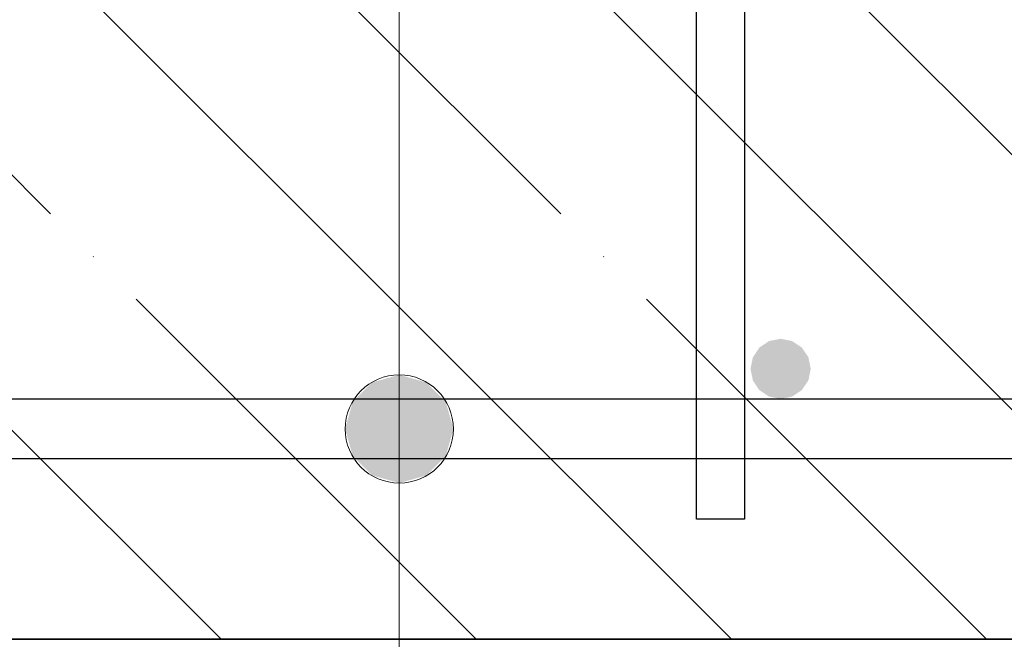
# Model space of a CAD drawing. Header units: millimetres. Extents: x -2995 to 60896, y -2809 to 57831.
# Tile 74 of 169: x 35953 to 36117, y 21252 to 21355. Entities that reach past the tile are written whole.
import ezdxf

# ---------------------------------------------------------------- set-up
doc = ezdxf.new("R2010")
doc.units = ezdxf.units.MM
doc.header["$PDMODE"] = 65
doc.linetypes.add('______11', pattern=[100, 80, -10, 0, -10])
doc.linetypes.add('______5', pattern=[220, 160, -20, 20, -20])
for name, color, linetype, lineweight in [('Арм.стержн. Арматура края', 96, 'Continuous', 35), ('Арм.стержн. вертикальными 1', 22, 'Continuous', 35), ('Арм.стержн.горизонт. 1', 180, 'Continuous', 35), ('Размерная линия_ общее', 7, 'Continuous', 13)]:
    doc.layers.add(name, color=color, linetype=linetype, lineweight=lineweight)
doc.layers.add('Арм.стержн.Стяжки', color=7, linetype='Continuous', lineweight=35, true_color=0x501e0f)
doc.styles.add('ISOCPEUR', font='ISOCPEUR')
doc.dimstyles.new('DIMSTYLE_5', dxfattribs={"dimtxt": 44, "dimasz": 50, "dimexe": 0, "dimexo": 0, "dimgap": 22, "dimtad": 2, "dimdec": 0, "dimrnd": 5, "dimzin": 12, "dimdsep": 46, "dimtxsty": 'ISOCPEUR', "dimblk1": 'ALL_ML_STRICH', "dimblk2": 'ALL_ML_STRICH', "dimsah": 1, "dimcen": 0, "dimclrd": 7, "dimclre": 256, "dimclrt": 7, "dimadec": 0, "dimazin": 0, "dimtfac": 1, "dimtdec": 0, "dimtix": 1, "dimtmove": 2, "dimatfit": 3, "dimfxl": 0, "dimtzin": 0, "dimlwd": 0, "dimlwe": -3, "dimarcsym": 0})

# ---------------------------------------------------------------- blocks, each defined once
blk = doc.blocks.new('ALL_ML_STRICH')
at = {"color": 0, "linetype": 'ByBlock', "lineweight": -2}
for p, q in [((0, -0.5), (0, 0.5)), ((-0.3, -0.3), (0.3, 0.3)), ((-1, 0), (0.5, 0))]:
    blk.add_line(p, q, dxfattribs=at)
blk = doc.blocks.new('*D367')
at = {"layer": 'DEFPOINTS', "color": 7, "linetype": 'Continuous', "lineweight": 13, "transparency": 33554687}
for p in [(35692.88, 21532.23), (35692.88, 21299.79), (36894.88, 21299.79)]:
    blk.add_point(p, dxfattribs=at)
at = {"layer": 'Размерная линия_ общее', "color": 253, "linetype": 'Continuous', "lineweight": -2, "true_color": 0xa0a0a0, "transparency": 33554687}
for p, q in [((35692.88, 21319.79), (35692.88, 21532.23)), ((36894.88, 21319.79), (36894.88, 21532.23))]:
    blk.add_line(p, q, dxfattribs=at)
at = {"layer": 'Размерная линия_ общее', "color": 7, "linetype": 'Continuous', "lineweight": -2, "transparency": 33554687}
blk.add_line((35692.88, 21532.23), (36894.88, 21532.23), dxfattribs=at)
at = {"layer": 'Размерная линия_ общее', "color": 7, "linetype": 'Continuous', "lineweight": 13, "transparency": 33554687, "xscale": 50, "yscale": 50, "zscale": 50, "rotation": 180}
blk.add_blockref('ALL_ML_STRICH', (35692.88, 21532.23), dxfattribs=at)
at = {"layer": 'Размерная линия_ общее', "color": 7, "linetype": 'Continuous', "lineweight": 13, "transparency": 33554687, "xscale": 50, "yscale": 50, "zscale": 50}
blk.add_blockref('ALL_ML_STRICH', (36894.88, 21532.23), dxfattribs=at)
at = {"layer": 'Размерная линия_ общее', "color": 7, "linetype": 'Continuous', "lineweight": 13, "transparency": 33554687, "insert": (36153.88, 21586.23), "char_height": 44, "width": 2.2, "attachment_point": 1, "line_spacing_factor": 0.60241, "style": 'ISOCPEUR'}
blk.add_mtext('\\W0.91;12х100=1200', dxfattribs=at)

msp = doc.modelspace()

# ---------------------------------------------------------------- hatches: boundary and pattern name
at = {"layer": 'Арм.стержн. вертикальными 1', "linetype": 'Continuous', "lineweight": 50, "transparency": 33554687}
msp.add_hatch(color=4, dxfattribs=at).paths.add_polyline_path([(36083.41, 21300.32), (36081.79, 21301.41), (36079.88, 21301.79), (36077.96, 21301.41), (36076.34, 21300.32), (36075.26, 21298.7), (36074.88, 21296.79), (36075.26, 21294.87), (36076.34, 21293.25), (36077.96, 21292.17), (36079.88, 21291.79), (36081.79, 21292.17), (36083.41, 21293.25), (36084.5, 21294.87), (36084.88, 21296.79), (36084.5, 21298.7)])
at = {"layer": 'Арм.стержн.горизонт. 1', "linetype": 'Continuous', "lineweight": 13, "transparency": 33554687}
for points in [[(36008.73, 21291.29), (36024.21, 21291.29), (36020.97, 21294.53)], [(36008.73, 21291.29), (36020.97, 21294.53), (36011.97, 21294.53)], [(36008.73, 21291.29), (36024.21, 21291.29), (36020.97, 21294.53)], [(36008.73, 21291.29), (36020.97, 21294.53), (36011.97, 21294.53)], [(36008.73, 21291.29), (36024.21, 21291.29), (36020.97, 21294.53)], [(36008.73, 21291.29), (36020.97, 21294.53), (36011.97, 21294.53)], [(36008.73, 21291.29), (36024.21, 21291.29), (36020.97, 21294.53)], [(36008.73, 21291.29), (36020.97, 21294.53), (36011.97, 21294.53)], [(36008.73, 21291.29), (36024.21, 21291.29), (36020.97, 21294.53)], [(36008.73, 21291.29), (36020.97, 21294.53), (36011.97, 21294.53)], [(36008.73, 21291.29), (36024.21, 21291.29), (36020.97, 21294.53)], [(36008.73, 21291.29), (36020.97, 21294.53), (36011.97, 21294.53)], [(36008.73, 21291.29), (36024.21, 21291.29), (36020.97, 21294.53)], [(36008.73, 21291.29), (36020.97, 21294.53), (36011.97, 21294.53)], [(36008.73, 21291.29), (36024.21, 21291.29), (36020.97, 21294.53)], [(36008.73, 21291.29), (36020.97, 21294.53), (36011.97, 21294.53)], [(36008.73, 21291.29), (36024.21, 21291.29), (36020.97, 21294.53)], [(36008.73, 21291.29), (36020.97, 21294.53), (36011.97, 21294.53)], [(36008.73, 21291.29), (36024.21, 21291.29), (36020.97, 21294.53)], [(36008.73, 21291.29), (36020.97, 21294.53), (36011.97, 21294.53)], [(36008.73, 21291.29), (36024.21, 21291.29), (36020.97, 21294.53)], [(36008.73, 21291.29), (36020.97, 21294.53), (36011.97, 21294.53)], [(36008.73, 21291.29), (36024.21, 21291.29), (36020.97, 21294.53)], [(36008.73, 21291.29), (36020.97, 21294.53), (36011.97, 21294.53)], [(36008.73, 21291.29), (36024.21, 21291.29), (36020.97, 21294.53)], [(36008.73, 21291.29), (36020.97, 21294.53), (36011.97, 21294.53)], [(36008.73, 21291.29), (36024.21, 21291.29), (36020.97, 21294.53)], [(36008.73, 21291.29), (36020.97, 21294.53), (36011.97, 21294.53)], [(36008.73, 21291.29), (36024.21, 21291.29), (36020.97, 21294.53)], [(36008.73, 21291.29), (36020.97, 21294.53), (36011.97, 21294.53)], [(36008.73, 21291.29), (36024.21, 21291.29), (36020.97, 21294.53)], [(36008.73, 21291.29), (36020.97, 21294.53), (36011.97, 21294.53)], [(36008.73, 21291.29), (36024.21, 21291.29), (36020.97, 21294.53)], [(36008.73, 21291.29), (36020.97, 21294.53), (36011.97, 21294.53)], [(36011.97, 21294.53), (36020.97, 21294.53), (36016.47, 21295.79)], [(36011.97, 21294.53), (36020.97, 21294.53), (36016.47, 21295.79)], [(36011.97, 21294.53), (36020.97, 21294.53), (36016.47, 21295.79)], [(36011.97, 21294.53), (36020.97, 21294.53), (36016.47, 21295.79)], [(36011.97, 21294.53), (36020.97, 21294.53), (36016.47, 21295.79)], [(36011.97, 21294.53), (36020.97, 21294.53), (36016.47, 21295.79)], [(36011.97, 21294.53), (36020.97, 21294.53), (36016.47, 21295.79)], [(36011.97, 21294.53), (36020.97, 21294.53), (36016.47, 21295.79)], [(36011.97, 21294.53), (36020.97, 21294.53), (36016.47, 21295.79)], [(36011.97, 21294.53), (36020.97, 21294.53), (36016.47, 21295.79)], [(36011.97, 21294.53), (36020.97, 21294.53), (36016.47, 21295.79)], [(36011.97, 21294.53), (36020.97, 21294.53), (36016.47, 21295.79)], [(36011.97, 21294.53), (36020.97, 21294.53), (36016.47, 21295.79)], [(36011.97, 21294.53), (36020.97, 21294.53), (36016.47, 21295.79)], [(36011.97, 21294.53), (36020.97, 21294.53), (36016.47, 21295.79)], [(36011.97, 21294.53), (36020.97, 21294.53), (36016.47, 21295.79)], [(36011.97, 21294.53), (36020.97, 21294.53), (36016.47, 21295.79)], [(36007.47, 21286.79), (36025.47, 21286.79), (36024.21, 21291.29)], [(36007.47, 21286.79), (36024.21, 21291.29), (36008.73, 21291.29)], [(36007.47, 21286.79), (36025.47, 21286.79), (36024.21, 21291.29)], [(36007.47, 21286.79), (36024.21, 21291.29), (36008.73, 21291.29)], [(36007.47, 21286.79), (36025.47, 21286.79), (36024.21, 21291.29)], [(36007.47, 21286.79), (36024.21, 21291.29), (36008.73, 21291.29)], [(36007.47, 21286.79), (36025.47, 21286.79), (36024.21, 21291.29)], [(36007.47, 21286.79), (36024.21, 21291.29), (36008.73, 21291.29)], [(36007.47, 21286.79), (36025.47, 21286.79), (36024.21, 21291.29)], [(36007.47, 21286.79), (36024.21, 21291.29), (36008.73, 21291.29)], [(36007.47, 21286.79), (36025.47, 21286.79), (36024.21, 21291.29)], [(36007.47, 21286.79), (36024.21, 21291.29), (36008.73, 21291.29)], [(36007.47, 21286.79), (36025.47, 21286.79), (36024.21, 21291.29)], [(36007.47, 21286.79), (36024.21, 21291.29), (36008.73, 21291.29)], [(36007.47, 21286.79), (36025.47, 21286.79), (36024.21, 21291.29)], [(36007.47, 21286.79), (36024.21, 21291.29), (36008.73, 21291.29)], [(36007.47, 21286.79), (36025.47, 21286.79), (36024.21, 21291.29)], [(36007.47, 21286.79), (36024.21, 21291.29), (36008.73, 21291.29)], [(36007.47, 21286.79), (36025.47, 21286.79), (36024.21, 21291.29)], [(36007.47, 21286.79), (36024.21, 21291.29), (36008.73, 21291.29)], [(36007.47, 21286.79), (36025.47, 21286.79), (36024.21, 21291.29)], [(36007.47, 21286.79), (36024.21, 21291.29), (36008.73, 21291.29)], [(36007.47, 21286.79), (36025.47, 21286.79), (36024.21, 21291.29)], [(36007.47, 21286.79), (36024.21, 21291.29), (36008.73, 21291.29)], [(36007.47, 21286.79), (36025.47, 21286.79), (36024.21, 21291.29)], [(36007.47, 21286.79), (36024.21, 21291.29), (36008.73, 21291.29)], [(36007.47, 21286.79), (36025.47, 21286.79), (36024.21, 21291.29)], [(36007.47, 21286.79), (36024.21, 21291.29), (36008.73, 21291.29)], [(36007.47, 21286.79), (36025.47, 21286.79), (36024.21, 21291.29)], [(36007.47, 21286.79), (36024.21, 21291.29), (36008.73, 21291.29)], [(36007.47, 21286.79), (36025.47, 21286.79), (36024.21, 21291.29)], [(36007.47, 21286.79), (36024.21, 21291.29), (36008.73, 21291.29)], [(36007.47, 21286.79), (36025.47, 21286.79), (36024.21, 21291.29)], [(36007.47, 21286.79), (36024.21, 21291.29), (36008.73, 21291.29)], [(36008.73, 21282.29), (36025.47, 21286.79), (36007.47, 21286.79)], [(36008.73, 21282.29), (36025.47, 21286.79), (36007.47, 21286.79)], [(36008.73, 21282.29), (36025.47, 21286.79), (36007.47, 21286.79)], [(36008.73, 21282.29), (36025.47, 21286.79), (36007.47, 21286.79)], [(36008.73, 21282.29), (36025.47, 21286.79), (36007.47, 21286.79)], [(36008.73, 21282.29), (36025.47, 21286.79), (36007.47, 21286.79)], [(36008.73, 21282.29), (36025.47, 21286.79), (36007.47, 21286.79)], [(36008.73, 21282.29), (36025.47, 21286.79), (36007.47, 21286.79)], [(36008.73, 21282.29), (36025.47, 21286.79), (36007.47, 21286.79)], [(36008.73, 21282.29), (36025.47, 21286.79), (36007.47, 21286.79)], [(36008.73, 21282.29), (36025.47, 21286.79), (36007.47, 21286.79)], [(36008.73, 21282.29), (36025.47, 21286.79), (36007.47, 21286.79)], [(36008.73, 21282.29), (36025.47, 21286.79), (36007.47, 21286.79)], [(36008.73, 21282.29), (36025.47, 21286.79), (36007.47, 21286.79)], [(36008.73, 21282.29), (36025.47, 21286.79), (36007.47, 21286.79)], [(36008.73, 21282.29), (36025.47, 21286.79), (36007.47, 21286.79)], [(36008.73, 21282.29), (36025.47, 21286.79), (36007.47, 21286.79)], [(36008.73, 21282.29), (36024.21, 21282.29), (36025.47, 21286.79)], [(36008.73, 21282.29), (36024.21, 21282.29), (36025.47, 21286.79)], [(36008.73, 21282.29), (36024.21, 21282.29), (36025.47, 21286.79)], [(36008.73, 21282.29), (36024.21, 21282.29), (36025.47, 21286.79)], [(36008.73, 21282.29), (36024.21, 21282.29), (36025.47, 21286.79)], [(36008.73, 21282.29), (36024.21, 21282.29), (36025.47, 21286.79)], [(36008.73, 21282.29), (36024.21, 21282.29), (36025.47, 21286.79)], [(36008.73, 21282.29), (36024.21, 21282.29), (36025.47, 21286.79)], [(36008.73, 21282.29), (36024.21, 21282.29), (36025.47, 21286.79)], [(36008.73, 21282.29), (36024.21, 21282.29), (36025.47, 21286.79)], [(36008.73, 21282.29), (36024.21, 21282.29), (36025.47, 21286.79)], [(36008.73, 21282.29), (36024.21, 21282.29), (36025.47, 21286.79)], [(36008.73, 21282.29), (36024.21, 21282.29), (36025.47, 21286.79)], [(36008.73, 21282.29), (36024.21, 21282.29), (36025.47, 21286.79)], [(36008.73, 21282.29), (36024.21, 21282.29), (36025.47, 21286.79)], [(36008.73, 21282.29), (36024.21, 21282.29), (36025.47, 21286.79)], [(36008.73, 21282.29), (36024.21, 21282.29), (36025.47, 21286.79)], [(36011.97, 21279.05), (36024.21, 21282.29), (36008.73, 21282.29)], [(36011.97, 21279.05), (36024.21, 21282.29), (36008.73, 21282.29)], [(36011.97, 21279.05), (36024.21, 21282.29), (36008.73, 21282.29)], [(36011.97, 21279.05), (36024.21, 21282.29), (36008.73, 21282.29)], [(36011.97, 21279.05), (36024.21, 21282.29), (36008.73, 21282.29)], [(36011.97, 21279.05), (36024.21, 21282.29), (36008.73, 21282.29)], [(36011.97, 21279.05), (36024.21, 21282.29), (36008.73, 21282.29)], [(36011.97, 21279.05), (36024.21, 21282.29), (36008.73, 21282.29)], [(36011.97, 21279.05), (36024.21, 21282.29), (36008.73, 21282.29)], [(36011.97, 21279.05), (36024.21, 21282.29), (36008.73, 21282.29)], [(36011.97, 21279.05), (36024.21, 21282.29), (36008.73, 21282.29)], [(36011.97, 21279.05), (36024.21, 21282.29), (36008.73, 21282.29)], [(36011.97, 21279.05), (36024.21, 21282.29), (36008.73, 21282.29)], [(36011.97, 21279.05), (36024.21, 21282.29), (36008.73, 21282.29)], [(36011.97, 21279.05), (36024.21, 21282.29), (36008.73, 21282.29)], [(36011.97, 21279.05), (36024.21, 21282.29), (36008.73, 21282.29)], [(36011.97, 21279.05), (36024.21, 21282.29), (36008.73, 21282.29)], [(36011.97, 21279.05), (36020.97, 21279.05), (36024.21, 21282.29)], [(36011.97, 21279.05), (36020.97, 21279.05), (36024.21, 21282.29)], [(36011.97, 21279.05), (36020.97, 21279.05), (36024.21, 21282.29)], [(36011.97, 21279.05), (36020.97, 21279.05), (36024.21, 21282.29)], [(36011.97, 21279.05), (36020.97, 21279.05), (36024.21, 21282.29)], [(36011.97, 21279.05), (36020.97, 21279.05), (36024.21, 21282.29)], [(36011.97, 21279.05), (36020.97, 21279.05), (36024.21, 21282.29)], [(36011.97, 21279.05), (36020.97, 21279.05), (36024.21, 21282.29)], [(36011.97, 21279.05), (36020.97, 21279.05), (36024.21, 21282.29)], [(36011.97, 21279.05), (36020.97, 21279.05), (36024.21, 21282.29)], [(36011.97, 21279.05), (36020.97, 21279.05), (36024.21, 21282.29)], [(36011.97, 21279.05), (36020.97, 21279.05), (36024.21, 21282.29)], [(36011.97, 21279.05), (36020.97, 21279.05), (36024.21, 21282.29)], [(36011.97, 21279.05), (36020.97, 21279.05), (36024.21, 21282.29)], [(36011.97, 21279.05), (36020.97, 21279.05), (36024.21, 21282.29)], [(36011.97, 21279.05), (36020.97, 21279.05), (36024.21, 21282.29)], [(36011.97, 21279.05), (36020.97, 21279.05), (36024.21, 21282.29)], [(36020.97, 21279.05), (36011.97, 21279.05), (36016.47, 21277.79)], [(36020.97, 21279.05), (36011.97, 21279.05), (36016.47, 21277.79)], [(36020.97, 21279.05), (36011.97, 21279.05), (36016.47, 21277.79)], [(36020.97, 21279.05), (36011.97, 21279.05), (36016.47, 21277.79)], [(36020.97, 21279.05), (36011.97, 21279.05), (36016.47, 21277.79)], [(36020.97, 21279.05), (36011.97, 21279.05), (36016.47, 21277.79)], [(36020.97, 21279.05), (36011.97, 21279.05), (36016.47, 21277.79)], [(36020.97, 21279.05), (36011.97, 21279.05), (36016.47, 21277.79)], [(36020.97, 21279.05), (36011.97, 21279.05), (36016.47, 21277.79)], [(36020.97, 21279.05), (36011.97, 21279.05), (36016.47, 21277.79)], [(36020.97, 21279.05), (36011.97, 21279.05), (36016.47, 21277.79)], [(36020.97, 21279.05), (36011.97, 21279.05), (36016.47, 21277.79)], [(36020.97, 21279.05), (36011.97, 21279.05), (36016.47, 21277.79)], [(36020.97, 21279.05), (36011.97, 21279.05), (36016.47, 21277.79)], [(36020.97, 21279.05), (36011.97, 21279.05), (36016.47, 21277.79)], [(36020.97, 21279.05), (36011.97, 21279.05), (36016.47, 21277.79)], [(36020.97, 21279.05), (36011.97, 21279.05), (36016.47, 21277.79)]]:
    msp.add_hatch(color=7, dxfattribs=at).paths.add_polyline_path(points)

# ---------------------------------------------------------------- linework, layer by layer
at = {"layer": 'Арм.стержн. Арматура края', "color": 4, "linetype": 'Continuous', "lineweight": 25, "transparency": 33554687}
msp.add_lwpolyline([(35693.92, 21291.79), (36159.88, 21291.79), (36159.88, 21281.79), (35693.22, 21281.79)], dxfattribs=at)
msp.add_lwpolyline([(35693.92, 21291.79), (36159.88, 21291.79), (36159.88, 21281.79), (35693.22, 21281.79)], dxfattribs=at)
msp.add_lwpolyline([(35693.92, 21291.79), (36159.88, 21291.79), (36159.88, 21281.79), (35693.22, 21281.79)], dxfattribs=at)
msp.add_lwpolyline([(35693.92, 21291.79), (36159.88, 21291.79), (36159.88, 21281.79), (35693.22, 21281.79)], dxfattribs=at)
msp.add_lwpolyline([(35693.92, 21291.79), (36159.88, 21291.79), (36159.88, 21281.79), (35693.22, 21281.79)], dxfattribs=at)
msp.add_lwpolyline([(35693.92, 21291.79), (36159.88, 21291.79), (36159.88, 21281.79), (35693.22, 21281.79)], dxfattribs=at)
msp.add_lwpolyline([(35693.92, 21291.79), (36159.88, 21291.79), (36159.88, 21281.79), (35693.22, 21281.79)], dxfattribs=at)
msp.add_lwpolyline([(35693.92, 21291.79), (36159.88, 21291.79), (36159.88, 21281.79), (35693.22, 21281.79)], dxfattribs=at)
msp.add_lwpolyline([(35693.92, 21291.79), (36159.88, 21291.79), (36159.88, 21281.79), (35693.22, 21281.79)], dxfattribs=at)
msp.add_lwpolyline([(35693.92, 21291.79), (36159.88, 21291.79), (36159.88, 21281.79), (35693.22, 21281.79)], dxfattribs=at)
msp.add_lwpolyline([(35693.92, 21291.79), (36159.88, 21291.79), (36159.88, 21281.79), (35693.22, 21281.79)], dxfattribs=at)
msp.add_lwpolyline([(35693.92, 21291.79), (36159.88, 21291.79), (36159.88, 21281.79), (35693.22, 21281.79)], dxfattribs=at)
msp.add_lwpolyline([(35693.92, 21291.79), (36159.88, 21291.79), (36159.88, 21281.79), (35693.22, 21281.79)], dxfattribs=at)
msp.add_lwpolyline([(35693.92, 21291.79), (36159.88, 21291.79), (36159.88, 21281.79), (35693.22, 21281.79)], dxfattribs=at)
msp.add_lwpolyline([(35693.92, 21291.79), (36159.88, 21291.79), (36159.88, 21281.79), (35693.22, 21281.79)], dxfattribs=at)
msp.add_lwpolyline([(35693.92, 21291.79), (36159.88, 21291.79), (36159.88, 21281.79), (35693.22, 21281.79)], dxfattribs=at)
msp.add_lwpolyline([(35693.92, 21291.79), (36159.88, 21291.79), (36159.88, 21281.79), (35693.22, 21281.79)], dxfattribs=at)
at = {"layer": 'Арм.стержн.горизонт. 1', "color": 7, "linetype": 'Continuous', "lineweight": 13, "transparency": 33554687}
for p, q in [((36016.47, 21170.95), (36016.47, 21416.79)), ((36016.47, 21170.95), (36016.47, 21416.79)), ((36016.47, 21170.95), (36016.47, 21416.79)), ((36016.47, 21170.95), (36016.47, 21416.79)), ((36016.47, 21170.95), (36016.47, 21416.79)), ((36016.47, 21170.95), (36016.47, 21416.79)), ((36016.47, 21170.95), (36016.47, 21416.79)), ((36016.47, 21170.95), (36016.47, 21416.79)), ((36016.47, 21170.95), (36016.47, 21416.79)), ((36016.47, 21170.95), (36016.47, 21416.79)), ((36016.47, 21170.95), (36016.47, 21416.79)), ((36016.47, 21170.95), (36016.47, 21416.79)), ((36016.47, 21170.95), (36016.47, 21416.79)), ((36016.47, 21170.95), (36016.47, 21416.79)), ((36016.47, 21170.95), (36016.47, 21416.79)), ((36016.47, 21170.95), (36016.47, 21416.79)), ((36016.47, 21170.95), (36016.47, 21416.79)), ((36016.47, 21295.79), (36016.47, 21295.79)), ((36016.47, 21295.79), (36016.47, 21295.79)), ((36016.47, 21295.79), (36016.47, 21295.79)), ((36016.47, 21295.79), (36016.47, 21295.79)), ((36016.47, 21295.79), (36016.47, 21295.79)), ((36016.47, 21295.79), (36016.47, 21295.79)), ((36016.47, 21295.79), (36016.47, 21295.79)), ((36016.47, 21295.79), (36016.47, 21295.79)), ((36016.47, 21295.79), (36016.47, 21295.79)), ((36016.47, 21295.79), (36016.47, 21295.79)), ((36016.47, 21295.79), (36016.47, 21295.79)), ((36016.47, 21295.79), (36016.47, 21295.79)), ((36016.47, 21295.79), (36016.47, 21295.79)), ((36016.47, 21295.79), (36016.47, 21295.79)), ((36016.47, 21295.79), (36016.47, 21295.79)), ((36016.47, 21295.79), (36016.47, 21295.79)), ((36016.47, 21295.79), (36016.47, 21295.79)), ((36007.47, 21286.79), (36007.47, 21286.79)), ((36007.47, 21286.79), (36007.47, 21286.79)), ((36007.47, 21286.79), (36007.47, 21286.79)), ((36007.47, 21286.79), (36007.47, 21286.79)), ((36007.47, 21286.79), (36007.47, 21286.79)), ((36007.47, 21286.79), (36007.47, 21286.79)), ((36007.47, 21286.79), (36007.47, 21286.79)), ((36007.47, 21286.79), (36007.47, 21286.79)), ((36007.47, 21286.79), (36007.47, 21286.79)), ((36007.47, 21286.79), (36007.47, 21286.79)), ((36007.47, 21286.79), (36007.47, 21286.79)), ((36007.47, 21286.79), (36007.47, 21286.79)), ((36007.47, 21286.79), (36007.47, 21286.79)), ((36007.47, 21286.79), (36007.47, 21286.79)), ((36007.47, 21286.79), (36007.47, 21286.79)), ((36007.47, 21286.79), (36007.47, 21286.79)), ((36007.47, 21286.79), (36007.47, 21286.79)), ((36016.47, 21170.95), (36016.47, 21286.79)), ((36016.47, 21170.95), (36016.47, 21286.79)), ((36016.47, 21170.95), (36016.47, 21286.79)), ((36016.47, 21170.95), (36016.47, 21286.79)), ((36016.47, 21170.95), (36016.47, 21286.79)), ((36016.47, 21170.95), (36016.47, 21286.79)), ((36016.47, 21170.95), (36016.47, 21286.79)), ((36016.47, 21170.95), (36016.47, 21286.79)), ((36016.47, 21170.95), (36016.47, 21286.79)), ((36016.47, 21170.95), (36016.47, 21286.79)), ((36016.47, 21170.95), (36016.47, 21286.79)), ((36016.47, 21170.95), (36016.47, 21286.79)), ((36016.47, 21170.95), (36016.47, 21286.79)), ((36016.47, 21170.95), (36016.47, 21286.79)), ((36016.47, 21170.95), (36016.47, 21286.79)), ((36016.47, 21170.95), (36016.47, 21286.79)), ((36016.47, 21170.95), (36016.47, 21286.79)), ((36025.47, 21286.79), (36025.47, 21286.79)), ((36025.47, 21286.79), (36025.47, 21286.79)), ((36025.47, 21286.79), (36025.47, 21286.79)), ((36025.47, 21286.79), (36025.47, 21286.79)), ((36025.47, 21286.79), (36025.47, 21286.79)), ((36025.47, 21286.79), (36025.47, 21286.79)), ((36025.47, 21286.79), (36025.47, 21286.79)), ((36025.47, 21286.79), (36025.47, 21286.79)), ((36025.47, 21286.79), (36025.47, 21286.79)), ((36025.47, 21286.79), (36025.47, 21286.79)), ((36025.47, 21286.79), (36025.47, 21286.79)), ((36025.47, 21286.79), (36025.47, 21286.79)), ((36025.47, 21286.79), (36025.47, 21286.79)), ((36025.47, 21286.79), (36025.47, 21286.79)), ((36025.47, 21286.79), (36025.47, 21286.79)), ((36025.47, 21286.79), (36025.47, 21286.79)), ((36025.47, 21286.79), (36025.47, 21286.79)), ((36016.47, 21277.79), (36016.47, 21277.79)), ((36016.47, 21277.79), (36016.47, 21277.79)), ((36016.47, 21277.79), (36016.47, 21277.79)), ((36016.47, 21277.79), (36016.47, 21277.79)), ((36016.47, 21277.79), (36016.47, 21277.79)), ((36016.47, 21277.79), (36016.47, 21277.79)), ((36016.47, 21277.79), (36016.47, 21277.79)), ((36016.47, 21277.79), (36016.47, 21277.79)), ((36016.47, 21277.79), (36016.47, 21277.79)), ((36016.47, 21277.79), (36016.47, 21277.79)), ((36016.47, 21277.79), (36016.47, 21277.79)), ((36016.47, 21277.79), (36016.47, 21277.79)), ((36016.47, 21277.79), (36016.47, 21277.79)), ((36016.47, 21277.79), (36016.47, 21277.79)), ((36016.47, 21277.79), (36016.47, 21277.79)), ((36016.47, 21277.79), (36016.47, 21277.79)), ((36016.47, 21277.79), (36016.47, 21277.79))]:
    msp.add_line(p, q, dxfattribs=at)
at = {"layer": 'Арм.стержн.горизонт. 1', "color": 4, "linetype": 'Continuous', "lineweight": 25, "transparency": 33554687}
msp.add_lwpolyline([(35669.88, 21291.79), (37059.88, 21291.79), (37059.88, 21281.79), (35669.88, 21281.79), (35669.88, 21291.79)], dxfattribs=at)
msp.add_lwpolyline([(35669.88, 21291.79), (37059.88, 21291.79), (37059.88, 21281.79), (35669.88, 21281.79), (35669.88, 21291.79)], dxfattribs=at)
msp.add_lwpolyline([(35669.88, 21291.79), (37059.88, 21291.79), (37059.88, 21281.79), (35669.88, 21281.79), (35669.88, 21291.79)], dxfattribs=at)
msp.add_lwpolyline([(35669.88, 21291.79), (37059.88, 21291.79), (37059.88, 21281.79), (35669.88, 21281.79), (35669.88, 21291.79)], dxfattribs=at)
msp.add_lwpolyline([(35669.88, 21291.79), (37059.88, 21291.79), (37059.88, 21281.79), (35669.88, 21281.79), (35669.88, 21291.79)], dxfattribs=at)
msp.add_lwpolyline([(35669.88, 21291.79), (37059.88, 21291.79), (37059.88, 21281.79), (35669.88, 21281.79), (35669.88, 21291.79)], dxfattribs=at)
msp.add_lwpolyline([(35669.88, 21291.79), (37059.88, 21291.79), (37059.88, 21281.79), (35669.88, 21281.79), (35669.88, 21291.79)], dxfattribs=at)
msp.add_lwpolyline([(35669.88, 21291.79), (37059.88, 21291.79), (37059.88, 21281.79), (35669.88, 21281.79), (35669.88, 21291.79)], dxfattribs=at)
msp.add_lwpolyline([(35669.88, 21291.79), (37059.88, 21291.79), (37059.88, 21281.79), (35669.88, 21281.79), (35669.88, 21291.79)], dxfattribs=at)
msp.add_lwpolyline([(35669.88, 21291.79), (37059.88, 21291.79), (37059.88, 21281.79), (35669.88, 21281.79), (35669.88, 21291.79)], dxfattribs=at)
msp.add_lwpolyline([(35669.88, 21291.79), (37059.88, 21291.79), (37059.88, 21281.79), (35669.88, 21281.79), (35669.88, 21291.79)], dxfattribs=at)
msp.add_lwpolyline([(35669.88, 21291.79), (37059.88, 21291.79), (37059.88, 21281.79), (35669.88, 21281.79), (35669.88, 21291.79)], dxfattribs=at)
msp.add_lwpolyline([(35669.88, 21291.79), (37059.88, 21291.79), (37059.88, 21281.79), (35669.88, 21281.79), (35669.88, 21291.79)], dxfattribs=at)
msp.add_lwpolyline([(35669.88, 21291.79), (37059.88, 21291.79), (37059.88, 21281.79), (35669.88, 21281.79), (35669.88, 21291.79)], dxfattribs=at)
msp.add_lwpolyline([(35669.88, 21291.79), (37059.88, 21291.79), (37059.88, 21281.79), (35669.88, 21281.79), (35669.88, 21291.79)], dxfattribs=at)
msp.add_lwpolyline([(35669.88, 21291.79), (37059.88, 21291.79), (37059.88, 21281.79), (35669.88, 21281.79), (35669.88, 21291.79)], dxfattribs=at)
msp.add_lwpolyline([(35669.88, 21291.79), (37059.88, 21291.79), (37059.88, 21281.79), (35669.88, 21281.79), (35669.88, 21291.79)], dxfattribs=at)
at = {"layer": 'Арм.стержн.горизонт. 1', "color": 7, "linetype": 'Continuous', "lineweight": 13, "transparency": 33554687}
msp.add_circle((36016.47, 21286.79), 9, dxfattribs=at)
msp.add_circle((36016.47, 21286.79), 9, dxfattribs=at)
msp.add_circle((36016.47, 21286.79), 9, dxfattribs=at)
msp.add_circle((36016.47, 21286.79), 9, dxfattribs=at)
msp.add_circle((36016.47, 21286.79), 9, dxfattribs=at)
msp.add_circle((36016.47, 21286.79), 9, dxfattribs=at)
msp.add_circle((36016.47, 21286.79), 9, dxfattribs=at)
msp.add_circle((36016.47, 21286.79), 9, dxfattribs=at)
msp.add_circle((36016.47, 21286.79), 9, dxfattribs=at)
msp.add_circle((36016.47, 21286.79), 9, dxfattribs=at)
msp.add_circle((36016.47, 21286.79), 9, dxfattribs=at)
msp.add_circle((36016.47, 21286.79), 9, dxfattribs=at)
msp.add_circle((36016.47, 21286.79), 9, dxfattribs=at)
msp.add_circle((36016.47, 21286.79), 9, dxfattribs=at)
msp.add_circle((36016.47, 21286.79), 9, dxfattribs=at)
msp.add_circle((36016.47, 21286.79), 9, dxfattribs=at)
msp.add_circle((36016.47, 21286.79), 9, dxfattribs=at)
at = {"layer": 'Арм.стержн.Стяжки', "color": 40, "linetype": 'Continuous', "lineweight": 25, "transparency": 33554687}
msp.add_lwpolyline([(36073.88, 21431.79), (36073.88, 21271.79), (36065.88, 21271.79), (36065.88, 21431.79), (36073.88, 21431.79)], dxfattribs=at)
msp.add_lwpolyline([(36073.88, 21431.79), (36073.88, 21271.79), (36065.88, 21271.79), (36065.88, 21431.79), (36073.88, 21431.79)], dxfattribs=at)
msp.add_lwpolyline([(36073.88, 21431.79), (36073.88, 21271.79), (36065.88, 21271.79), (36065.88, 21431.79), (36073.88, 21431.79)], dxfattribs=at)
msp.add_lwpolyline([(36073.88, 21431.79), (36073.88, 21271.79), (36065.88, 21271.79), (36065.88, 21431.79), (36073.88, 21431.79)], dxfattribs=at)
msp.add_lwpolyline([(36073.88, 21431.79), (36073.88, 21271.79), (36065.88, 21271.79), (36065.88, 21431.79), (36073.88, 21431.79)], dxfattribs=at)
msp.add_lwpolyline([(36073.88, 21431.79), (36073.88, 21271.79), (36065.88, 21271.79), (36065.88, 21431.79), (36073.88, 21431.79)], dxfattribs=at)
at = {"layer": 'Размерная линия_ общее', "color": 253, "linetype": '______5', "lineweight": -3, "true_color": 0xababab, "transparency": 33554687}
for p, q in [((35986.84, 21251.79), (35786.84, 21451.79)), ((36071.69, 21251.79), (35871.69, 21451.79)), ((36156.54, 21251.79), (35956.54, 21451.79))]:
    msp.add_line(p, q, dxfattribs=at)
at = {"layer": 'Размерная линия_ общее', "color": 253, "linetype": '______11', "lineweight": -3, "true_color": 0xababab, "transparency": 33554687}
for p, q in [((36029.27, 21251.79), (35829.27, 21451.79)), ((36114.12, 21251.79), (35914.12, 21451.79)), ((36198.97, 21251.79), (35998.97, 21451.79))]:
    msp.add_line(p, q, dxfattribs=at)
at = {"layer": 'Размерная линия_ общее', "color": 7, "linetype": 'Continuous', "lineweight": 35, "transparency": 33554687}
msp.add_line((35639.88, 21251.79), (37089.88, 21251.79), dxfattribs=at)

# ---------------------------------------------------------------- dimensions: what is measured, and where the dimension line sits
at = {"layer": 'Размерная линия_ общее', "color": 7, "linetype": 'Continuous', "lineweight": 13, "transparency": 33554687}
dim = msp.add_linear_dim(base=(36894.88, 21532.23), p1=(35692.88, 21319.79), p2=(36894.88, 21319.79), text='\\W0.91;12х100=1200', dimstyle='DIMSTYLE_5', override={"dimpost": '<>', "dimclrd": 7, "dimclre": 253, "dimclrt": 7, "dimlwd": 0, "dimlwe": 65533}, dxfattribs=at)
dim.commit()
dim.dimension.update_dxf_attribs({"geometry": '*D367', "text_midpoint": (36293.88, 21554.23), "dimtype": 160})

doc.saveas('drawing.dxf')
